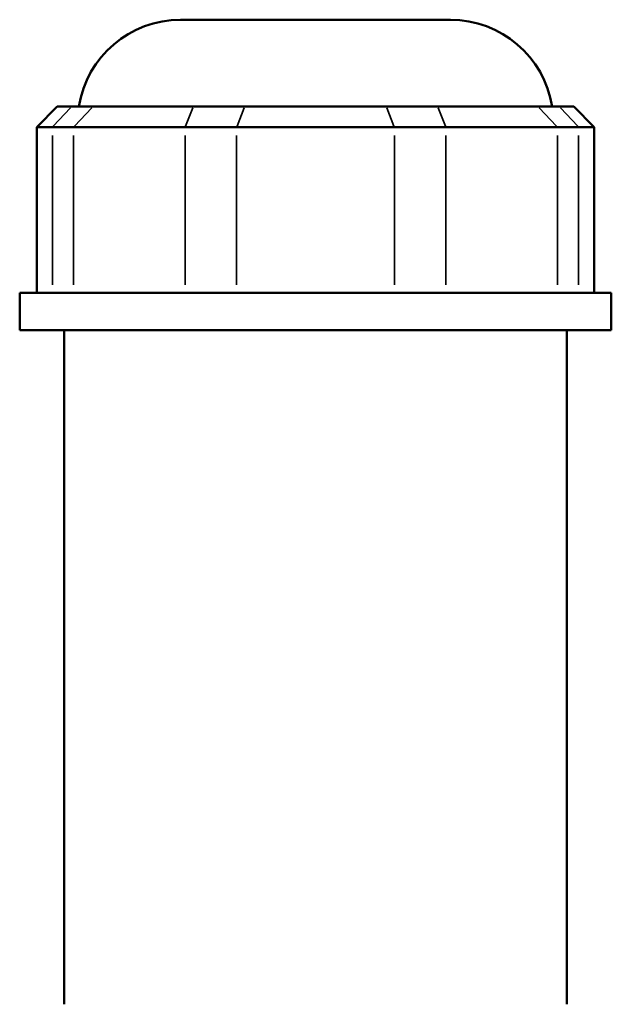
# Model space of a CAD drawing. Header units: inches. Extents: x -0.9 to 58.8, y -1.4 to 57.2.
# Tile 5 of 9: x 0.7 to 4.4, y 24.6 to 30.7. Entities that reach past the tile are written whole.
import ezdxf

# ---------------------------------------------------------------- set-up
doc = ezdxf.new("R2010")
doc.units = ezdxf.units.IN
doc.header["$MEASUREMENT"] = 0
doc.layers.add('Visible (ANSI)', color=7, linetype='Continuous', lineweight=50)
doc.layers.add('Visible Narrow (ANSI)', color=7, linetype='Continuous', lineweight=35)

msp = doc.modelspace()

# ---------------------------------------------------------------- linework, layer by layer
at = {"layer": 'Visible (ANSI)'}
for p, q in [((1.6939, 30.6642), (3.3597, 30.6642)), ((0.932, 30.1273), (0.8047, 30)), ((0.932, 30.1273), (1.0192, 30.1273)), ((1.1507, 30.1273), (1.0192, 30.1273)), ((1.1507, 30.1273), (1.7709, 30.1273)), ((2.0883, 30.1273), (1.7709, 30.1273)), ((2.0883, 30.1273), (2.9654, 30.1273)), ((3.2828, 30.1273), (2.9654, 30.1273)), ((3.2828, 30.1273), (3.903, 30.1273)), ((4.0345, 30.1273), (3.903, 30.1273)), ((4.0345, 30.1273), (4.1217, 30.1273)), ((4.1217, 30.1273), (4.249, 30)), ((0.9016, 30), (0.8047, 30)), ((0.8047, 30), (0.8047, 28.9768)), ((0.9016, 30), (1.0331, 30)), ((1.7221, 30), (1.0331, 30)), ((1.7221, 30), (2.0396, 30)), ((3.0141, 30), (2.0396, 30)), ((3.0141, 30), (3.3315, 30)), ((4.0206, 30), (3.3315, 30)), ((4.0206, 30), (4.1521, 30)), ((4.249, 30), (4.1521, 30)), ((4.249, 30), (4.249, 28.9768)), ((4.3539, 28.9768), (0.6997, 28.9768)), ((0.6997, 28.7467), (0.6997, 28.9768)), ((4.3539, 28.7467), (4.3539, 28.9768)), ((4.3539, 28.7467), (0.6997, 28.7467)), ((0.9738, 24.5845), (0.9738, 28.7467)), ((4.0799, 24.5845), (4.0799, 28.7467))]:
    msp.add_line(p, q, dxfattribs=at)
for centre, start, end in [((1.6939, 30.0276), 90, 170.98854), ((3.3597, 30.0276), 9.01146, 90)]:
    msp.add_arc(centre, 0.6366, start, end, dxfattribs=at)
at = {"layer": 'Visible Narrow (ANSI)'}
for p, q in [((1.0133, 30.121), (0.9075, 30.0064)), ((1.0389, 30.0064), (1.1448, 30.121)), ((1.7684, 30.121), (1.7246, 30.0064)), ((2.0859, 30.121), (2.042, 30.0064)), ((2.9678, 30.121), (3.0116, 30.0064)), ((3.2852, 30.121), (3.3291, 30.0064)), ((3.9088, 30.121), (4.0147, 30.0064)), ((4.0403, 30.121), (4.1462, 30.0064)), ((0.9016, 29.028), (0.9016, 29.9489)), ((1.0331, 29.9489), (1.0331, 29.028)), ((1.7221, 29.028), (1.7221, 29.9489)), ((2.0396, 29.9489), (2.0396, 29.028)), ((3.0141, 29.028), (3.0141, 29.9489)), ((3.3315, 29.9489), (3.3315, 29.028)), ((4.0206, 29.028), (4.0206, 29.9489)), ((4.1521, 29.9489), (4.1521, 29.028))]:
    msp.add_line(p, q, dxfattribs=at)

doc.saveas('drawing.dxf')
